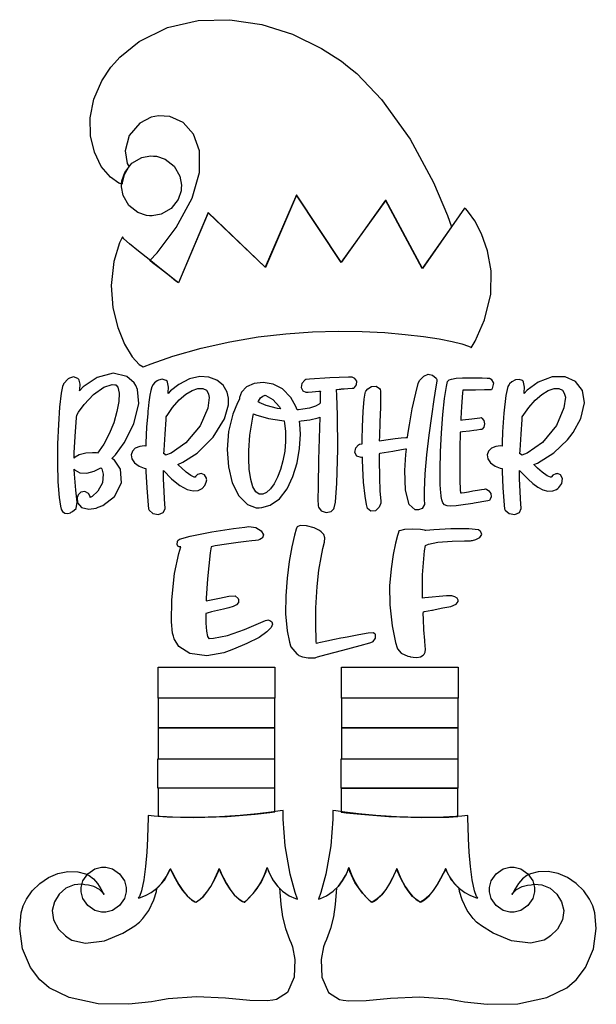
# Model space of a CAD drawing. Extents: x 2.22 to 5.21, y 0.14 to 5.25.
import ezdxf

# ---------------------------------------------------------------- set-up
doc = ezdxf.new("R2010")
doc.units = 0
doc.layers.get('0').update_dxf_attribs({"linetype": 'CONTINUOUS'})

msp = doc.modelspace()

# ---------------------------------------------------------------- linework, layer by layer
at = {"color": 95}
for points in [[(4.46039, 4.17219), (4.30935, 3.95557), (4.11876, 4.30974), (3.8896, 3.98785), (3.65831, 4.33681), (3.49685, 3.96181), (3.19997, 4.24511), (3.04585, 3.88162), (3.04585, 3.88162), (3.03293, 3.8915), (2.99918, 3.91758), (2.95176, 3.95458), (2.91129, 3.98654), (2.89789, 3.99724), (2.93457, 4.03728), (3.03326, 4.16803), (3.11626, 4.32107), (3.15414, 4.45421), (3.15424, 4.56521), (3.12397, 4.65192), (3.07058, 4.71208), (3.00146, 4.74354), (2.94254, 4.74778), (2.92393, 4.74408), (2.90338, 4.74024), (2.84554, 4.70882), (2.79047, 4.64475), (2.76882, 4.56526), (2.78017, 4.50108), (2.79064, 4.48367), (2.78515, 4.47743), (2.76481, 4.44189), (2.7539, 4.40169), (2.75315, 4.39307), (2.73708, 4.39908), (2.69347, 4.42904), (2.64497, 4.48562), (2.60986, 4.55865), (2.59033, 4.64372), (2.58871, 4.73671), (2.60721, 4.83328), (2.64806, 4.92919), (2.69488, 4.99946), (2.71354, 5.02013), (2.74181, 5.05171), (2.84272, 5.13189), (2.98921, 5.20449), (3.1474, 5.24126), (3.31185, 5.24556), (3.477, 5.22071), (3.63737, 5.17003), (3.78749, 5.09685), (3.89025, 5.03006), (3.92188, 5.0045), (3.96967, 4.96593), (4.09814, 4.83143), (4.24696, 4.62668), (4.36789, 4.40278), (4.44043, 4.23096), (4.46039, 4.17219)], [(2.70107, 2.97222), (2.71864, 2.99029), (2.76346, 3.05225), (2.81446, 3.15218), (2.83946, 3.2564), (2.83393, 3.3291), (2.82394, 3.34928), (2.81635, 3.36317), (2.7775, 3.39606), (2.7079, 3.41314), (2.62369, 3.3915), (2.55257, 3.34267), (2.53331, 3.32221), (2.53407, 3.32954), (2.53554, 3.35704), (2.53125, 3.37771), (2.52919, 3.38163), (2.52447, 3.38607), (2.50151, 3.39501), (2.48074, 3.38889), (2.47711, 3.38574), (2.4745, 3.38396), (2.45047, 3.35949), (2.44894, 3.35661), (2.44472, 3.34571), (2.43815, 3.31049), (2.42942, 3.23839), (2.42307, 3.14839), (2.41938, 3.04839), (2.41868, 2.94656), (2.42122, 2.85081), (2.4274, 2.76921), (2.43365, 2.72428), (2.4375, 2.70975), (2.43875, 2.70632), (2.44532, 2.69689), (2.45725, 2.68892), (2.47233, 2.68718), (2.48568, 2.69086), (2.48958, 2.69303), (2.49696, 2.6965), (2.51617, 2.71326), (2.5204, 2.74604), (2.51313, 2.80832), (2.50612, 2.88981), (2.50521, 2.91699), (2.51053, 2.91064), (2.53461, 2.89828), (2.57096, 2.89649), (2.60906, 2.90679), (2.63553, 2.91922), (2.64378, 2.92432), (2.64919, 2.91769), (2.65619, 2.88997), (2.65115, 2.84571), (2.62836, 2.80214), (2.59896, 2.77533), (2.58751, 2.77013), (2.58735, 2.77518), (2.57915, 2.78993), (2.56076, 2.80012), (2.53988, 2.79742), (2.52604, 2.78396), (2.52399, 2.77849), (2.52106, 2.77051), (2.52251, 2.74268), (2.54389, 2.71869), (2.58182, 2.70979), (2.61888, 2.71479), (2.63021, 2.71907), (2.65289, 2.72814), (2.71332, 2.77479), (2.75, 2.84565), (2.74447, 2.91656), (2.71485, 2.96251), (2.70107, 2.97222)], [(2.99164, 3.30871), (2.99214, 3.31418), (2.99333, 3.34125), (2.98876, 3.36729), (2.98643, 3.37224), (2.98253, 3.37592), (2.96208, 3.38282), (2.94217, 3.37771), (2.93853, 3.37532), (2.93614, 3.37392), (2.92914, 3.36951), (2.92117, 3.36339), (2.91428, 3.35508), (2.90831, 3.34283), (2.90289, 3.32482), (2.89779, 3.29921), (2.89274, 3.26421), (2.88867, 3.2296), (2.88747, 3.21804), (2.88618, 3.20529), (2.88069, 3.13433), (2.87733, 3.0535), (2.87706, 3.03575), (2.86931, 3.03662), (2.84565, 3.03472), (2.8221, 3.02533), (2.80701, 3.00982), (2.80089, 2.99046), (2.80425, 2.96957), (2.81771, 2.94933), (2.84179, 2.93213), (2.868, 2.92204), (2.87706, 2.92014), (2.87733, 2.90429), (2.88108, 2.82032), (2.88851, 2.73058), (2.89063, 2.71181), (2.89404, 2.70458), (2.91363, 2.68733), (2.94265, 2.68138), (2.96707, 2.69222), (2.97646, 2.71181), (2.97601, 2.71804), (2.97444, 2.73394), (2.96772, 2.86578), (2.96772, 2.90972), (2.97108, 2.90608), (3.00672, 2.87044), (3.01042, 2.86703), (3.02046, 2.85732), (3.0536, 2.83122), (3.09104, 2.81104), (3.12256, 2.80376), (3.14828, 2.80664), (3.16808, 2.81689), (3.18192, 2.83188), (3.18978, 2.84879), (3.19194, 2.86094), (3.19168, 2.8649), (3.19075, 2.87071), (3.1811, 2.88693), (3.16325, 2.89399), (3.14507, 2.88911), (3.13476, 2.87935), (3.13336, 2.87532), (3.12756, 2.8756), (3.11051, 2.8834), (3.08512, 2.90153), (3.06093, 2.92296), (3.04656, 2.93658), (3.04167, 2.94097), (3.06831, 2.95204), (3.14214, 3.00011), (3.22618, 3.08268), (3.28381, 3.17774), (3.30524, 3.25017), (3.30524, 3.27431), (3.30524, 3.28478), (3.29779, 3.31619), (3.27701, 3.35135), (3.24501, 3.37776), (3.20389, 3.3935), (3.15588, 3.39643), (3.10303, 3.38465), (3.04758, 3.35607), (3.00429, 3.32183), (2.99164, 3.30871)], [(3.94065, 3.3941), (3.92681, 3.39387), (3.83046, 3.39046), (3.72472, 3.38292), (3.70628, 3.38053), (3.70031, 3.3769), (3.68593, 3.36035), (3.68147, 3.33919), (3.69069, 3.32226), (3.70622, 3.31511), (3.71149, 3.31494), (3.71821, 3.31494), (3.7385, 3.31689), (3.77262, 3.32042), (3.78125, 3.32118), (3.78097, 3.31418), (3.78033, 3.28683), (3.78022, 3.26574), (3.78022, 3.25868), (3.77533, 3.25347), (3.75592, 3.24219), (3.72424, 3.23215), (3.69054, 3.22678), (3.66792, 3.22478), (3.66043, 3.22428), (3.65479, 3.24115), (3.62831, 3.28842), (3.58529, 3.33208), (3.53603, 3.35736), (3.48525, 3.36626), (3.43778, 3.36079), (3.39833, 3.34299), (3.37164, 3.31489), (3.36225, 3.28754), (3.36253, 3.27849), (3.35151, 3.26042), (3.32704, 3.20085), (3.30578, 3.11208), (3.29839, 3.01893), (3.30479, 2.92785), (3.32471, 2.84554), (3.35792, 2.77854), (3.40424, 2.73351), (3.44868, 2.71701), (3.46354, 2.71701), (3.47786, 2.71712), (3.52078, 2.7296), (3.56907, 2.76361), (3.6084, 2.81451), (3.63894, 2.87782), (3.6606, 2.94911), (3.67344, 3.02393), (3.67751, 3.09771), (3.67524, 3.14908), (3.6729, 3.16596), (3.68093, 3.1665), (3.72586, 3.17236), (3.77029, 3.18294), (3.7781, 3.18576), (3.77647, 3.13053), (3.77208, 2.96463), (3.76921, 2.82796), (3.76872, 2.75543), (3.76926, 2.73113), (3.76981, 2.7264), (3.77121, 2.71951), (3.78526, 2.70079), (3.81104, 2.69162), (3.83703, 2.69754), (3.85146, 2.71149), (3.85314, 2.71701), (3.85938, 2.74593), (3.86664, 2.84364), (3.87147, 3.01899), (3.87022, 3.1965), (3.8674, 3.29779), (3.86561, 3.32954), (3.86887, 3.32986), (3.87879, 3.33078), (3.88531, 3.33143), (3.88813, 3.33176), (3.89035, 3.33203), (3.89497, 3.33242), (3.90517, 3.33322), (3.92383, 3.33458), (3.94656, 3.33626), (3.95415, 3.33681), (3.95856, 3.34), (3.96858, 3.35411), (3.96962, 3.37213), (3.95958, 3.38678), (3.94547, 3.39361), (3.94065, 3.3941)], [(4.38542, 3.38163), (4.38417, 3.37218), (4.37978, 3.34381), (4.36963, 3.27783), (4.35688, 3.19174), (4.34347, 3.09347), (4.33132, 2.99104), (4.32243, 2.89253), (4.31863, 2.80578), (4.31961, 2.75543), (4.32189, 2.73888), (4.32107, 2.73292), (4.30935, 2.71326), (4.29064, 2.70557), (4.2844, 2.70557), (4.27354, 2.70557), (4.241, 2.7341), (4.22174, 2.80778), (4.21946, 2.90907), (4.22456, 2.99246), (4.22711, 3.02013), (4.22342, 3.01992), (4.20101, 3.01644), (4.15674, 3.00896), (4.11253, 3.00114), (4.09011, 2.99701), (4.08649, 2.99621), (4.08658, 2.96533), (4.08789, 2.87267), (4.09022, 2.80376), (4.09272, 2.76887), (4.0944, 2.75265), (4.09478, 2.74724), (4.09478, 2.74029), (4.08632, 2.71929), (4.06635, 2.70079), (4.04292, 2.69846), (4.02642, 2.71306), (4.02399, 2.71907), (4.01981, 2.73313), (4.01269, 2.77681), (4.00521, 2.84999), (4.00082, 2.92258), (3.99918, 2.96451), (3.99897, 2.97846), (3.99214, 2.97765), (3.97071, 2.98367), (3.96001, 3.00256), (3.96506, 3.02636), (3.97857, 3.04286), (3.98438, 3.04617), (3.98568, 3.04644), (3.9961, 3.04801), (3.99794, 3.04829), (3.99794, 3.07004), (3.99918, 3.13514), (4.00288, 3.2155), (4.00846, 3.27946), (4.01303, 3.31), (4.01563, 3.317), (4.01768, 3.3214), (4.02761, 3.3329), (4.04699, 3.34554), (4.06967, 3.34706), (4.08789, 3.33512), (4.09169, 3.32954), (4.09299, 3.322), (4.09364, 3.29508), (4.09256, 3.23801), (4.08974, 3.16004), (4.08718, 3.08712), (4.08649, 3.06282), (4.09799, 3.06472), (4.13271, 3.07004), (4.16883, 3.07488), (4.20057, 3.07813), (4.22515, 3.08003), (4.23335, 3.08057), (4.23529, 3.09694), (4.24278, 3.14583), (4.25738, 3.22835), (4.27533, 3.31071), (4.28868, 3.35969), (4.29482, 3.37532), (4.29986, 3.38178), (4.31803, 3.39893), (4.34088, 3.40896), (4.36333, 3.40381), (4.38097, 3.38797), (4.38542, 3.38163)], [(4.65728, 2.75347), (4.65022, 2.75196), (4.57785, 2.73996), (4.57086, 2.73888), (4.55871, 2.73719), (4.52235, 2.73188), (4.48519, 2.72694), (4.45774, 2.72483), (4.43826, 2.72613), (4.42513, 2.73167), (4.41672, 2.74214), (4.41129, 2.75819), (4.4081, 2.77496), (4.40728, 2.78054), (4.40517, 2.79428), (4.40283, 2.83599), (4.40186, 2.91439), (4.40392, 3.007), (4.40858, 3.10504), (4.41547, 3.19982), (4.42426, 3.28244), (4.43451, 3.34424), (4.44081, 3.37017), (4.44586, 3.37642), (4.44857, 3.37901), (4.46039, 3.38297), (4.48535, 3.38732), (4.51731, 3.38971), (4.55285, 3.39063), (4.58843, 3.3904), (4.62071, 3.38949), (4.64615, 3.38813), (4.65767, 3.38732), (4.66146, 3.38683), (4.66743, 3.38319), (4.67953, 3.36143), (4.67236, 3.33393), (4.66872, 3.32742), (4.6594, 3.32742), (4.63151, 3.32715), (4.58524, 3.32639), (4.54346, 3.32568), (4.52572, 3.32536), (4.51981, 3.32536), (4.5185, 3.31158), (4.51303, 3.24149), (4.5096, 3.17979), (4.50939, 3.17014), (4.51824, 3.17144), (4.56625, 3.17774), (4.60856, 3.18294), (4.61458, 3.18371), (4.61871, 3.18121), (4.62864, 3.16928), (4.63276, 3.15181), (4.62831, 3.13493), (4.62011, 3.12446), (4.61664, 3.12224), (4.61062, 3.12142), (4.59267, 3.11908), (4.57704, 3.11729), (4.55365, 3.11431), (4.51807, 3.10938), (4.50624, 3.10764), (4.50569, 3.09071), (4.50461, 3.0389), (4.50364, 2.94883), (4.50418, 2.85954), (4.50569, 2.80897), (4.50726, 2.79308), (4.50726, 2.79308), (4.51286, 2.794), (4.52761, 2.79633), (4.54844, 2.79969), (4.57238, 2.8035), (4.59625, 2.80735), (4.61714, 2.81065), (4.63183, 2.81304), (4.63747, 2.81392), (4.63747, 2.81392), (4.64208, 2.81239), (4.65506, 2.80464), (4.66493, 2.79113), (4.66601, 2.77393), (4.66021, 2.75808), (4.65728, 2.75347)], [(4.83751, 3.30871), (4.838, 3.31418), (4.83919, 3.34125), (4.83464, 3.36729), (4.83231, 3.37224), (4.8284, 3.37582), (4.81239, 3.38194), (4.79194, 3.37939), (4.77339, 3.36888), (4.76232, 3.35851), (4.75939, 3.35449), (4.7531, 3.34435), (4.74328, 3.29742), (4.73215, 3.20611), (4.72553, 3.10932), (4.72314, 3.05322), (4.72293, 3.03575), (4.71517, 3.03662), (4.69151, 3.03472), (4.66797, 3.02533), (4.65289, 3.00982), (4.64675, 2.99046), (4.65012, 2.96957), (4.66357, 2.94933), (4.68767, 2.93213), (4.71386, 2.92204), (4.72293, 2.92014), (4.72314, 2.90429), (4.72694, 2.82032), (4.73432, 2.73058), (4.73643, 2.71181), (4.73986, 2.70464), (4.75944, 2.68744), (4.78851, 2.68175), (4.81288, 2.69265), (4.82232, 2.71192), (4.82189, 2.71804), (4.82032, 2.73394), (4.81353, 2.86578), (4.81353, 2.90972), (4.8189, 2.90403), (4.83524, 2.88704), (4.85867, 2.86388), (4.88336, 2.84212), (4.90896, 2.8234), (4.935, 2.80968), (4.96104, 2.80268), (4.98665, 2.80419), (5.00597, 2.81201), (5.01144, 2.81597), (5.01807, 2.82075), (5.03331, 2.84169), (5.03657, 2.8674), (5.02593, 2.88678), (5.0109, 2.89356), (5.00624, 2.89307), (5.00151, 2.89285), (4.98643, 2.88607), (4.97965, 2.87614), (4.97917, 2.87429), (4.97336, 2.87451), (4.95632, 2.88238), (4.93093, 2.9005), (4.90674, 2.92193), (4.89236, 2.93554), (4.88747, 2.93994), (4.90619, 2.94775), (4.991, 3.00065), (5.06272, 3.06913), (5.07497, 3.08475), (5.09153, 3.10639), (5.13113, 3.17904), (5.15067, 3.25993), (5.13954, 3.32471), (5.10389, 3.37056), (5.04975, 3.39469), (4.98329, 3.39426), (4.91049, 3.36654), (4.85346, 3.32536), (4.83751, 3.30871)], [(2.62603, 3.00032), (2.62001, 3.00114), (2.60069, 3.00185), (2.5664, 2.99972), (2.53168, 2.99115), (2.5101, 2.97917), (2.50521, 2.97325), (2.50521, 3.00146), (2.51004, 3.08604), (2.51747, 3.18397), (2.51878, 3.19721), (2.52778, 3.21115), (2.55729, 3.25142), (2.60519, 3.30387), (2.65935, 3.34212), (2.70281, 3.35499), (2.71669, 3.35346), (2.72076, 3.35308), (2.73215, 3.34119), (2.7385, 3.31104), (2.73649, 3.26747), (2.72678, 3.21485), (2.71018, 3.15744), (2.68733, 3.09961), (2.65901, 3.04585), (2.63525, 3.01085), (2.62603, 3.00032)], [(2.97917, 2.9899), (2.97835, 2.99072), (2.97108, 2.99544), (2.96978, 2.99621), (2.97081, 3.01417), (2.97601, 3.09831), (2.98122, 3.17404), (2.98232, 3.18782), (2.98975, 3.20042), (3.01525, 3.23628), (3.04969, 3.27528), (3.08415, 3.30469), (3.11703, 3.32449), (3.14671, 3.33453), (3.17165, 3.33479), (3.19032, 3.32519), (3.19971, 3.31082), (3.20107, 3.30556), (3.2054, 3.28851), (3.19726, 3.23193), (3.15767, 3.14074), (3.08425, 3.05306), (3.00743, 3.00022), (2.97917, 2.9899)], [(4.82497, 2.9899), (4.82417, 2.99072), (4.81694, 2.99544), (4.81565, 2.99621), (4.81668, 3.01417), (4.82183, 3.09831), (4.82704, 3.17404), (4.82813, 3.18782), (4.83561, 3.20031), (4.86106, 3.236), (4.89551, 3.27479), (4.93001, 3.30419), (4.96289, 3.32406), (4.99257, 3.33425), (5.01753, 3.33464), (5.03614, 3.32514), (5.04551, 3.31082), (5.04688, 3.30556), (5.05111, 3.28896), (5.0434, 3.23383), (5.00504, 3.14268), (4.93213, 3.0541), (4.85379, 3.00028), (4.82497, 2.9899)], [(3.48643, 3.29617), (3.48693, 3.29644), (3.49219, 3.2991), (3.49274, 3.29932), (3.49924, 3.29801), (3.535, 3.27838), (3.56922, 3.23942), (3.57497, 3.22846), (3.55963, 3.23085), (3.50076, 3.24593), (3.46376, 3.2621), (3.45936, 3.26492), (3.46115, 3.26938), (3.47174, 3.28608), (3.48383, 3.29542), (3.48643, 3.29617)], [(3.41043, 2.98682), (3.41043, 3.0134), (3.41585, 3.0931), (3.43072, 3.18528), (3.43544, 3.20242), (3.44689, 3.19749), (3.51297, 3.17925), (3.58122, 3.16829), (3.59375, 3.16699), (3.59619, 3.15381), (3.60042, 3.11356), (3.60107, 3.0606), (3.59651, 3.00917), (3.58751, 2.96044), (3.57476, 2.91553), (3.55908, 2.87549), (3.54124, 2.84142), (3.52197, 2.81446), (3.50211, 2.79568), (3.48242, 2.78624), (3.4636, 2.78717), (3.4465, 2.79964), (3.43186, 2.82476), (3.42046, 2.86361), (3.41303, 2.91726), (3.41043, 2.96946), (3.41043, 2.98682)], [(3.5344, 0.164931), (3.50521, 0.161025), (3.41575, 0.162869), (3.28993, 0.175618), (3.139, 0.182562), (2.99262, 0.171496), (2.94476, 0.162869), (2.90597, 0.156088), (2.78825, 0.143664), (2.62918, 0.145671), (2.47868, 0.178982), (2.37625, 0.22971), (2.34793, 0.253472), (2.3279, 0.27029), (2.27892, 0.333876), (2.23682, 0.431369), (2.22265, 0.53711), (2.23014, 0.616917), (2.23753, 0.642036), (2.24104, 0.654243), (2.25743, 0.689074), (2.28771, 0.732206), (2.32639, 0.769749), (2.37147, 0.799968), (2.42085, 0.821343), (2.47254, 0.832032), (2.52462, 0.830458), (2.56315, 0.820529), (2.57497, 0.814942), (2.58306, 0.810981), (2.60514, 0.794596), (2.62592, 0.770182), (2.64253, 0.742567), (2.6556, 0.720053), (2.66043, 0.712836), (2.65571, 0.720324), (2.63601, 0.73915), (2.60764, 0.753635), (2.5791, 0.760471), (2.56033, 0.763021), (2.55414, 0.763889), (2.54232, 0.765733), (2.50564, 0.762588), (2.46218, 0.745117), (2.42676, 0.714899), (2.40229, 0.675239), (2.39182, 0.629503), (2.39828, 0.580946), (2.42464, 0.532986), (2.46029, 0.497939), (2.47396, 0.488878), (2.493, 0.476292), (2.5644, 0.459907), (2.66271, 0.472493), (2.75754, 0.512044), (2.81868, 0.549425), (2.83751, 0.563911), (2.84375, 0.568631), (2.86187, 0.588542), (2.89176, 0.630588), (2.91878, 0.684353), (2.93261, 0.72895), (2.93435, 0.744086), (2.94114, 0.749838), (2.97304, 0.786187), (2.99924, 0.834472), (3.00315, 0.846192), (3.00401, 0.846192), (3.00672, 0.839356), (3.01622, 0.821126), (3.03043, 0.795085), (3.04839, 0.764811), (3.06913, 0.733942), (3.09158, 0.706054), (3.11469, 0.684625), (3.13146, 0.674696), (3.13747, 0.673286), (3.13738, 0.673394), (3.13911, 0.67551), (3.14654, 0.680122), (3.15875, 0.688693), (3.17475, 0.702854), (3.19358, 0.724175), (3.21425, 0.754286), (3.23579, 0.794814), (3.2525, 0.833931), (3.25726, 0.847222), (3.25726, 0.847222), (3.25976, 0.840821), (3.26704, 0.823568), (3.2786, 0.798774), (3.29411, 0.76964), (3.31304, 0.739312), (3.33501, 0.710992), (3.35965, 0.687935), (3.37929, 0.675726), (3.38644, 0.673286), (3.39025, 0.673286), (3.40164, 0.684733), (3.43539, 0.71875), (3.47461, 0.774794), (3.50088, 0.832357), (3.50624, 0.852431), (3.50624, 0.852431), (3.50939, 0.842719), (3.51992, 0.817708), (3.53917, 0.783475), (3.56054, 0.754775), (3.56874, 0.746203), (3.57064, 0.724664), (3.57656, 0.659993), (3.58529, 0.596463), (3.60081, 0.536458), (3.62153, 0.479492), (3.62918, 0.460775), (3.6371, 0.440864), (3.64919, 0.376357), (3.64583, 0.283583), (3.6104, 0.205458), (3.55442, 0.167806), (3.5344, 0.164931)], [(3.90001, 0.164931), (3.92914, 0.161025), (4.01861, 0.162869), (4.14437, 0.175618), (4.29536, 0.182562), (4.44168, 0.171496), (4.48958, 0.162869), (4.52832, 0.156088), (4.64611, 0.143664), (4.80518, 0.145671), (4.95568, 0.178982), (5.05811, 0.22971), (5.08649, 0.253472), (5.10644, 0.270236), (5.15539, 0.333876), (5.19749, 0.431369), (5.21169, 0.53711), (5.20421, 0.616917), (5.19689, 0.642036), (5.19336, 0.654243), (5.17692, 0.689074), (5.1466, 0.732206), (5.10792, 0.769749), (5.06288, 0.799968), (5.01346, 0.821343), (4.96175, 0.832032), (4.90972, 0.830458), (4.87115, 0.820529), (4.85938, 0.814942), (4.85124, 0.810981), (4.82915, 0.794596), (4.80843, 0.770182), (4.79183, 0.742567), (4.77875, 0.720053), (4.77399, 0.712836), (4.77865, 0.720324), (4.79829, 0.73915), (4.82667, 0.753635), (4.85519, 0.760471), (4.87397, 0.763021), (4.88021, 0.763889), (4.89199, 0.765733), (4.92865, 0.762588), (4.97211, 0.745117), (5.00754, 0.714899), (5.03201, 0.675239), (5.04249, 0.629503), (5.03603, 0.580946), (5.00965, 0.532986), (4.97401, 0.497939), (4.96039, 0.488878), (4.94129, 0.476292), (4.8699, 0.459907), (4.7716, 0.472493), (4.67681, 0.512044), (4.61567, 0.549425), (4.5969, 0.563911), (4.5906, 0.568631), (4.57249, 0.588542), (4.54258, 0.630588), (4.51557, 0.684353), (4.50174, 0.72895), (4.5, 0.744086), (4.49322, 0.749838), (4.46132, 0.786187), (4.43517, 0.834472), (4.43126, 0.846192), (4.43033, 0.846192), (4.42757, 0.839356), (4.41813, 0.821126), (4.40392, 0.795085), (4.3859, 0.764811), (4.36518, 0.733942), (4.34272, 0.706054), (4.31961, 0.684625), (4.30285, 0.674642), (4.29688, 0.673286), (4.29693, 0.67334), (4.29519, 0.67551), (4.28782, 0.680122), (4.27561, 0.688693), (4.2596, 0.702854), (4.24078, 0.724175), (4.22011, 0.754286), (4.19851, 0.794814), (4.18181, 0.833931), (4.17708, 0.847222), (4.17708, 0.847222), (4.17453, 0.840821), (4.16726, 0.823568), (4.15571, 0.798774), (4.14019, 0.76964), (4.12125, 0.739312), (4.09928, 0.710992), (4.07465, 0.687935), (4.05501, 0.675672), (4.0479, 0.673286), (4.04406, 0.673286), (4.03267, 0.684733), (3.99892, 0.71875), (3.95969, 0.774794), (3.93343, 0.832357), (3.92811, 0.852431), (3.92811, 0.852431), (3.92492, 0.842719), (3.91444, 0.817708), (3.89513, 0.783475), (3.87375, 0.754775), (3.86561, 0.746203), (3.86367, 0.724664), (3.85775, 0.659993), (3.84907, 0.596463), (3.83356, 0.536458), (3.81282, 0.479492), (3.80524, 0.460775), (3.7971, 0.440918), (3.78472, 0.376357), (3.78814, 0.283583), (3.82379, 0.205458), (3.87989, 0.167806), (3.90001, 0.164931)]]:
    msp.add_lwpolyline(points, close=True, dxfattribs=at)
at = {"color": 240}
for points in [[(2.91667, 4.5389), (2.93169, 4.53782), (2.97601, 4.5224), (3.02289, 4.48579), (3.05257, 4.43431), (3.06153, 4.38829), (3.06044, 4.37326), (3.05931, 4.35824), (3.04389, 4.31392), (3.00726, 4.26704), (2.95578, 4.23736), (2.90978, 4.2284), (2.89481, 4.22949), (2.87972, 4.23063), (2.83539, 4.24604), (2.78851, 4.28267), (2.75885, 4.33415), (2.74994, 4.38015), (2.75103, 4.39513), (2.7519, 4.41015), (2.76708, 4.45454), (2.80376, 4.50142), (2.85547, 4.53108), (2.90158, 4.54004), (2.91667, 4.5389)], [(4.56353, 3.54514), (4.58421, 3.57926), (4.63265, 3.68989), (4.66433, 3.8234), (4.66683, 3.94353), (4.64828, 4.04818), (4.61703, 4.13519), (4.58122, 4.20247), (4.54921, 4.24783), (4.53489, 4.26476), (4.52919, 4.2691), (4.31044, 3.9566), (4.11979, 4.31076), (3.8896, 3.98888), (3.65831, 4.33783), (3.49582, 3.96283), (3.19894, 4.24621), (3.04585, 3.88265), (3.04585, 3.88265), (3.03256, 3.89296), (2.99778, 3.92008), (2.94889, 3.95839), (2.89344, 4.00222), (2.83886, 4.04596), (2.79269, 4.08393), (2.76226, 4.11057), (2.75521, 4.12011), (2.75521, 4.12011), (2.74072, 4.08968), (2.71099, 3.99175), (2.69661, 3.86778), (2.70551, 3.7525), (2.73113, 3.64985), (2.76682, 3.56401), (2.80604, 3.49908), (2.84218, 3.4591), (2.86317, 3.44683), (2.86876, 3.44824), (2.90494, 3.46283), (3.01574, 3.50146), (3.16396, 3.54411), (3.31196, 3.57715), (3.45828, 3.6014), (3.60157, 3.61789), (3.74029, 3.62744), (3.8731, 3.63103), (3.99854, 3.62956), (4.11513, 3.62392), (4.22146, 3.61507), (4.31608, 3.60385), (4.39757, 3.59125), (4.46451, 3.57818), (4.5154, 3.56554), (4.54889, 3.55419), (4.56153, 3.54844), (4.56353, 3.54514)], [(3.30832, 1.97538), (3.28071, 1.96511), (3.19233, 1.94933), (3.10547, 1.96067), (3.04785, 1.99837), (3.02306, 2.03728), (3.01981, 2.05138), (3.01508, 2.06679), (3.00993, 2.12472), (3.01079, 2.23931), (3.02544, 2.3756), (3.04676, 2.48014), (3.05729, 2.51389), (3.05524, 2.51389), (3.0491, 2.514), (3.04215, 2.51676), (3.03911, 2.52621), (3.04129, 2.54135), (3.04269, 2.54617), (3.05024, 2.55425), (3.10568, 2.57015), (3.21783, 2.5919), (3.33171, 2.60878), (3.39008, 2.61654), (3.40001, 2.61806), (3.41129, 2.61919), (3.44618, 2.6141), (3.47499, 2.597), (3.48583, 2.57563), (3.48139, 2.56099), (3.47814, 2.55871), (3.47569, 2.55697), (3.46804, 2.55231), (3.45833, 2.54867), (3.44547, 2.5465), (3.42617, 2.54465), (3.39686, 2.54178), (3.35433, 2.53674), (3.29503, 2.52821), (3.2354, 2.51844), (3.2156, 2.51492), (3.21089, 2.48292), (3.19581, 2.34787), (3.18901, 2.24881), (3.18853, 2.23469), (3.206, 2.23742), (3.25808, 2.24832), (3.30751, 2.25911), (3.33942, 2.2595), (3.35439, 2.24724), (3.35622, 2.24203), (3.35736, 2.23844), (3.35661, 2.22624), (3.34728, 2.21408), (3.33003, 2.20475), (3.30658, 2.19726), (3.27886, 2.19075), (3.24854, 2.18435), (3.2175, 2.17708), (3.19488, 2.17068), (3.1875, 2.16808), (3.1869, 2.15593), (3.18728, 2.11919), (3.19069, 2.07775), (3.19667, 2.04915), (3.20253, 2.03879), (3.20415, 2.0389), (3.22803, 2.0401), (3.2991, 2.05524), (3.38797, 2.08567), (3.4605, 2.11669), (3.49658, 2.13238), (3.50624, 2.13471), (3.50939, 2.13504), (3.51921, 2.13308), (3.52962, 2.12597), (3.53342, 2.11344), (3.52642, 2.09571), (3.5045, 2.07286), (3.4636, 2.04514), (3.39958, 2.01258), (3.33137, 1.98394), (3.30832, 1.97538)], [(3.89899, 2.04308), (3.88781, 2.04101), (3.85444, 2.0344), (3.81483, 2.02615), (3.78261, 2.01904), (3.76585, 2.01519), (3.76042, 2.01389), (3.76025, 2.02333), (3.75917, 2.05154), (3.75782, 2.08817), (3.75717, 2.13374), (3.75786, 2.18213), (3.75836, 2.19824), (3.75922, 2.22586), (3.7646, 2.30849), (3.77414, 2.39382), (3.78494, 2.45811), (3.79492, 2.50493), (3.80203, 2.53803), (3.80419, 2.56114), (3.79932, 2.5779), (3.78933, 2.58914), (3.78543, 2.59201), (3.77707, 2.5981), (3.74886, 2.61187), (3.70947, 2.62343), (3.67654, 2.625), (3.66075, 2.61854), (3.6594, 2.6149), (3.65597, 2.60514), (3.64779, 2.57493), (3.63411, 2.51438), (3.62039, 2.43832), (3.60883, 2.35178), (3.60157, 2.25971), (3.60075, 2.16715), (3.60851, 2.079), (3.62056, 2.01938), (3.62706, 2.00032), (3.62885, 1.99642), (3.66015, 1.95899), (3.66461, 1.95557), (3.66971, 1.95144), (3.68901, 1.94362), (3.71718, 1.93881), (3.74219, 1.93842), (3.75467, 1.93946), (3.75726, 1.93994), (3.76611, 1.94336), (3.8106, 1.95574), (3.89751, 1.97862), (3.98768, 2.0025), (4.03776, 2.0165), (4.05106, 2.02115), (4.05496, 2.02274), (4.06728, 2.04036), (4.06771, 2.05946), (4.06565, 2.06179), (4.06381, 2.06418), (4.05425, 2.06814), (4.02919, 2.06689), (3.98068, 2.05849), (3.91938, 2.04688), (3.89899, 2.04308)], [(4.60938, 2.59517), (4.60047, 2.60221), (4.5516, 2.60781), (4.45833, 2.60807), (4.36974, 2.60265), (4.32867, 2.59879), (4.32607, 2.59825), (4.32107, 2.59983), (4.29981, 2.60319), (4.25922, 2.60622), (4.2169, 2.604), (4.19179, 2.59782), (4.18544, 2.59304), (4.18544, 2.58822), (4.18132, 2.57368), (4.17139, 2.53358), (4.15896, 2.4751), (4.14751, 2.40061), (4.1404, 2.31261), (4.141, 2.21338), (4.15278, 2.10542), (4.17079, 2.0191), (4.17914, 1.991), (4.18072, 1.98529), (4.20025, 1.96263), (4.2354, 1.94726), (4.24479, 1.94515), (4.24897, 1.9445), (4.26156, 1.94254), (4.28082, 1.9414), (4.30029, 1.94472), (4.31418, 1.95204), (4.31771, 1.95557), (4.3195, 1.95742), (4.32497, 1.96897), (4.32628, 1.98421), (4.32607, 1.98785), (4.32497, 1.99778), (4.32221, 2.02935), (4.31808, 2.08464), (4.31532, 2.13889), (4.31483, 2.16883), (4.31565, 2.1774), (4.32032, 2.17822), (4.35938, 2.18604), (4.36253, 2.18679), (4.37582, 2.18983), (4.41613, 2.19737), (4.45796, 2.20574), (4.48508, 2.21658), (4.49479, 2.23019), (4.49479, 2.23469), (4.49479, 2.23796), (4.49007, 2.24756), (4.47814, 2.25553), (4.46224, 2.2596), (4.44993, 2.26074), (4.44586, 2.26074), (4.43435, 2.25999), (4.3221, 2.24957), (4.31147, 2.24826), (4.31065, 2.26574), (4.31011, 2.36833), (4.32107, 2.49278), (4.32607, 2.52115), (4.3411, 2.52772), (4.39068, 2.53754), (4.46442, 2.54357), (4.5286, 2.54492), (4.55935, 2.54568), (4.56456, 2.54719), (4.57015, 2.54719), (4.58692, 2.55149), (4.60764, 2.56261), (4.618, 2.57801), (4.61274, 2.59239), (4.60938, 2.59517)], [(3.58854, 1.14827), (3.58854, 1.14827), (3.57221, 1.14578), (3.52647, 1.13938), (3.45574, 1.13097), (3.36469, 1.1224), (3.25786, 1.1154), (3.13981, 1.11182), (3.01519, 1.1135), (2.92008, 1.11903), (2.88857, 1.12223), (2.88857, 1.11816), (2.8884, 1.10585), (2.88758, 1.06342), (2.88558, 1.00266), (2.88172, 0.931369), (2.8756, 0.857206), (2.86654, 0.787978), (2.854, 0.731392), (2.84353, 0.702692), (2.83751, 0.69515), (2.83768, 0.694769), (2.8431, 0.69591), (2.85764, 0.700304), (2.87875, 0.709093), (2.90414, 0.723036), (2.93147, 0.742947), (2.95844, 0.769586), (2.98275, 0.803765), (2.99832, 0.835232), (3.00206, 0.846192), (3.00206, 0.846192), (3.00532, 0.839626), (3.01454, 0.82156), (3.02865, 0.795518), (3.0466, 0.765192), (3.06739, 0.734213), (3.08996, 0.706164), (3.11333, 0.684679), (3.13032, 0.674642), (3.13644, 0.673286), (3.13633, 0.673449), (3.13835, 0.67551), (3.14594, 0.680122), (3.15815, 0.688693), (3.17404, 0.702854), (3.19276, 0.724175), (3.21332, 0.754286), (3.23481, 0.794814), (3.25146, 0.833931), (3.25624, 0.847222), (3.25624, 0.847222), (3.25874, 0.841092), (3.266, 0.824001), (3.27756, 0.799263), (3.29308, 0.770019), (3.31201, 0.739583), (3.33399, 0.711154), (3.35861, 0.687989), (3.37825, 0.675726), (3.38542, 0.673286), (3.38542, 0.673286), (3.38921, 0.675836), (3.39958, 0.684136), (3.41476, 0.698188), (3.43317, 0.717936), (3.45307, 0.743272), (3.47282, 0.774197), (3.49078, 0.810601), (3.50228, 0.841797), (3.50521, 0.852431), (3.50521, 0.852431), (3.50683, 0.846951), (3.51232, 0.832032), (3.52225, 0.810331), (3.53733, 0.784343), (3.55821, 0.756674), (3.58561, 0.729872), (3.62011, 0.706435), (3.65153, 0.692165), (3.66249, 0.688911), (3.66249, 0.688911), (3.65033, 0.722928), (3.62392, 0.818576), (3.59831, 0.964301), (3.58778, 1.10238), (3.58854, 1.14827)], [(3.77186, 0.688911), (3.78271, 0.692165), (3.81392, 0.706435), (3.84825, 0.729872), (3.87565, 0.756674), (3.8966, 0.784343), (3.91178, 0.810331), (3.92182, 0.832032), (3.9274, 0.846951), (3.92914, 0.852431), (3.92914, 0.852431), (3.93201, 0.841797), (3.94353, 0.810601), (3.96149, 0.774197), (3.98122, 0.743272), (4.00114, 0.717936), (4.01953, 0.698188), (4.03472, 0.684136), (4.04508, 0.675836), (4.04893, 0.673286), (4.04893, 0.673286), (4.05593, 0.675726), (4.07542, 0.687935), (4.09988, 0.710992), (4.12181, 0.739312), (4.14085, 0.76964), (4.15647, 0.798774), (4.16813, 0.823568), (4.17551, 0.840821), (4.17811, 0.847222), (4.17811, 0.847222), (4.18278, 0.833931), (4.19917, 0.794814), (4.22038, 0.754449), (4.24083, 0.724447), (4.2595, 0.703233), (4.27544, 0.689182), (4.28782, 0.680556), (4.29563, 0.675836), (4.29801, 0.673665), (4.2979, 0.673286), (4.30399, 0.674642), (4.32101, 0.684679), (4.3444, 0.706164), (4.36697, 0.734213), (4.38775, 0.765192), (4.40565, 0.795518), (4.41976, 0.82156), (4.42899, 0.839626), (4.43229, 0.846192), (4.43229, 0.846192), (4.43593, 0.835286), (4.45128, 0.803819), (4.47542, 0.769749), (4.50239, 0.743218), (4.52979, 0.723415), (4.55528, 0.709581), (4.57656, 0.700737), (4.59119, 0.696235), (4.59663, 0.694933), (4.5969, 0.69515), (4.59082, 0.702746), (4.58029, 0.731446), (4.56782, 0.78814), (4.55875, 0.857476), (4.55257, 0.931749), (4.54878, 1.00315), (4.54676, 1.06386), (4.54596, 1.10617), (4.54585, 1.11822), (4.54585, 1.12223), (4.51426, 1.11903), (4.41911, 1.1135), (4.29449, 1.11182), (4.17643, 1.1154), (4.06961, 1.1224), (3.97857, 1.13097), (3.90782, 1.13938), (3.86208, 1.14578), (3.84581, 1.14827), (3.84581, 1.14827), (3.84651, 1.10238), (3.83599, 0.964301), (3.81039, 0.818576), (3.78396, 0.722928), (3.77186, 0.688911), (3.77186, 0.688911)], [(2.65831, 0.854492), (2.66965, 0.854492), (2.70378, 0.845378), (2.74089, 0.820421), (2.76585, 0.783311), (2.77501, 0.74924), (2.77501, 0.737847), (2.77501, 0.726508), (2.76585, 0.692437), (2.74089, 0.655328), (2.70378, 0.630371), (2.66965, 0.621203), (2.65831, 0.621203), (2.64692, 0.621203), (2.61285, 0.630371), (2.57574, 0.655328), (2.55078, 0.692437), (2.54167, 0.726508), (2.54167, 0.737847), (2.54167, 0.74924), (2.55078, 0.783311), (2.57574, 0.820421), (2.61285, 0.845378), (2.64692, 0.854492), (2.65831, 0.854492)], [(4.77501, 0.854492), (4.78635, 0.854492), (4.82042, 0.845378), (4.85753, 0.820421), (4.88249, 0.783311), (4.89165, 0.74924), (4.89165, 0.737847), (4.89165, 0.726508), (4.88249, 0.692437), (4.85753, 0.655328), (4.82042, 0.630371), (4.78635, 0.621203), (4.77501, 0.621203), (4.76361, 0.621203), (4.72949, 0.630371), (4.69239, 0.655328), (4.66743, 0.692437), (4.65831, 0.726508), (4.65831, 0.737847), (4.65831, 0.74924), (4.66743, 0.783311), (4.69239, 0.820421), (4.72949, 0.845378), (4.76361, 0.854492), (4.77501, 0.854492)]]:
    msp.add_lwpolyline(points, close=True, dxfattribs=at)
at = {"color": 0}
for points in [[(2.94065, 1.89094), (3.54482, 1.89094), (3.54482, 1.72949), (2.94065, 1.72949), (2.94065, 1.89094)], [(3.89063, 1.89094), (4.49479, 1.89094), (4.49479, 1.72949), (3.89063, 1.72949), (3.89063, 1.89094)], [(2.94065, 1.41596), (3.54482, 1.41596), (3.54482, 1.57639), (2.94065, 1.57639), (2.94065, 1.41596)], [(3.89063, 1.41596), (4.49479, 1.41596), (4.49479, 1.57639), (3.89063, 1.57639), (3.89063, 1.41596)], [(2.94065, 1.11806), (2.98676, 1.11458), (3.12582, 1.11182), (3.29812, 1.1174), (3.44276, 1.12907), (3.51953, 1.13759), (3.54482, 1.14095), (3.54482, 1.26286), (2.94065, 1.26286), (2.94065, 1.11806)], [(4.49376, 1.26183), (3.8896, 1.26183), (3.8896, 1.13992), (3.91456, 1.13656), (3.991, 1.12804), (4.13542, 1.11637), (4.30794, 1.11079), (4.44743, 1.11355), (4.49376, 1.11702), (4.49376, 1.26183)]]:
    msp.add_lwpolyline(points, close=True, dxfattribs=at)
at = {"color": 7}
for points in [[(2.94065, 1.72949), (2.94065, 1.57639), (3.54482, 1.57639), (3.54482, 1.72949), (2.94065, 1.72949)], [(3.89063, 1.72949), (3.89063, 1.57639), (4.49479, 1.57639), (4.49479, 1.72949), (3.89063, 1.72949)], [(3.54372, 1.41596), (3.54372, 1.26286), (2.93956, 1.26286), (2.93956, 1.41596), (3.54372, 1.41596)], [(4.49376, 1.41596), (4.49376, 1.26286), (3.8896, 1.26286), (3.8896, 1.41596), (4.49376, 1.41596)]]:
    msp.add_lwpolyline(points, close=True, dxfattribs=at)

doc.saveas('drawing.dxf')
